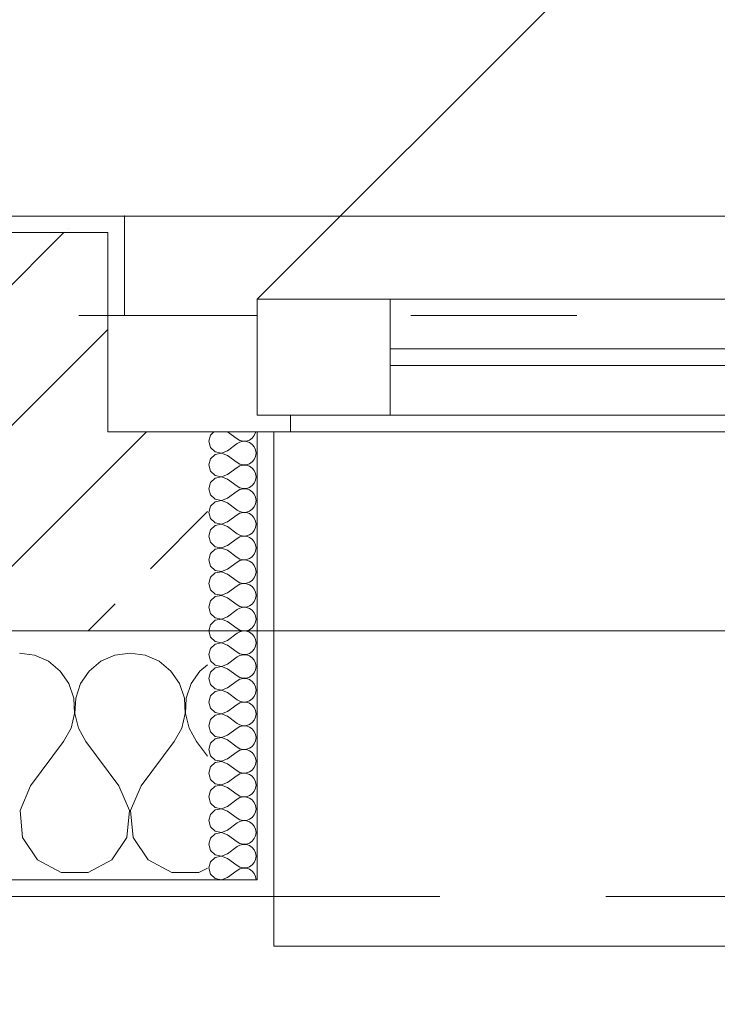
# Model space of a CAD drawing. Header units: metres. Extents: x -3.6 to 90.7, y -11.1 to 18.
# Tile 7 of 256: x 1.067 to 1.487, y -0.22 to 0.373. Entities that reach past the tile are written whole.
import ezdxf

# ---------------------------------------------------------------- set-up
doc = ezdxf.new("R2010")
doc.units = ezdxf.units.M
doc.header["$MEASUREMENT"] = 0
doc.linetypes.add('Strichlinie eng', pattern=[0.115, 0.075, -0.04])
doc.linetypes.add('Untersicht', pattern=[0.1, 0.075, -0.025])
for name, color, linetype in [('152 - Bemaßung_ Beschriftung.Ausbau', 7, 'Continuous'), ('603 - Struktur.Bodenplatte_ Decke Roh', 7, 'Continuous'), ('604 - Struktur.Wand Aussen', 7, 'Continuous'), ('650 - Abdeckung.Fußboden Aufbau', 7, 'Continuous'), ('Neubau_653 - Abdeckung.TB Verkofferung', 7, 'Continuous')]:
    doc.layers.add(name, color=color, linetype=linetype)
doc.styles.add('ERSTELLTER_STIL_2', font='txt')
doc.dimstyles.new('ERSTELLTER_STIL__1', dxfattribs={"dimtxt": 0.1, "dimasz": 0.0532, "dimexe": 0.18, "dimexo": 0.0625, "dimgap": 0, "dimtad": 1, "dimzin": 0, "dimdsep": 46, "dimtxsty": 'ERSTELLTER_STIL_2', "dimblk": 'ARROWHEAD_2', "dimblk1": 'ARROWHEAD_2', "dimblk2": 'ARROWHEAD_2', "dimcen": 0.09, "dimse1": 1, "dimse2": 1, "dimclrd": 7, "dimclre": 7, "dimclrt": 7, "dimazin": 0, "dimtfac": 1, "dimtdec": 4, "dimtmove": 0, "dimatfit": 3, "dimfxl": 1, "dimtolj": 1, "dimtzin": 0, "dimarcsym": 0})
doc.dimstyles.new('ERSTELLTER_STIL__2', dxfattribs={"dimtxt": 0.1, "dimasz": 0.0532, "dimexe": 0.18, "dimexo": 0.0625, "dimgap": 0, "dimtad": 1, "dimzin": 0, "dimdsep": 46, "dimtxsty": 'ERSTELLTER_STIL_2', "dimblk": 'ARROWHEAD_2', "dimblk1": 'ARROWHEAD_2', "dimblk2": 'ARROWHEAD_2', "dimcen": 0.09, "dimse1": 1, "dimse2": 1, "dimclrd": 7, "dimclre": 7, "dimclrt": 7, "dimazin": 0, "dimtfac": 1, "dimtdec": 4, "dimtmove": 2, "dimatfit": 3, "dimfxl": 1, "dimtolj": 1, "dimtzin": 0, "dimarcsym": 0})
doc.dimstyles.new('ERSTELLTER_STIL__3', dxfattribs={"dimtxt": 0.1, "dimasz": 0.0532, "dimexe": 0.18, "dimexo": 0.0625, "dimgap": 0, "dimtad": 1, "dimtih": 1, "dimtoh": 1, "dimzin": 0, "dimdsep": 46, "dimtxsty": 'ERSTELLTER_STIL_2', "dimblk": 'ARROWHEAD_2', "dimblk1": 'ARROWHEAD_2', "dimblk2": 'ARROWHEAD_2', "dimcen": 0.09, "dimse1": 1, "dimse2": 1, "dimclrd": 7, "dimclre": 7, "dimclrt": 7, "dimazin": 0, "dimtfac": 1, "dimtdec": 4, "dimtmove": 0, "dimatfit": 3, "dimfxl": 1, "dimtolj": 1, "dimtzin": 0, "dimarcsym": 0})
pattern_1 = [(0, (0, 0), (0, 0.0866025), [0, -0.05]), (0, (0.025, 0.0433), (0, 0.0866025), [0, -0.05])]
pattern_2 = [(45, (0, 0), (-0.01767767, 0.01767767), [0, -0.025])]

# ---------------------------------------------------------------- blocks, each defined once
blk = doc.blocks.new('*X72')
at = {"layer": '604 - Struktur.Wand Aussen', "color": 7, "linetype": 'Continuous', "lineweight": 5}
for p, q in [((1.07578, -0.0096), (1.06667, -0.00833)), ((1.08419, -0.01331), (1.07578, -0.0096)), ((1.12422, -0.0096), (1.11581, -0.01331)), ((1.13333, -0.00833), (1.12422, -0.0096)), ((1.14244, -0.0096), (1.13333, -0.00833)), ((1.15086, -0.01331), (1.14244, -0.0096)), ((1.09127, -0.01918), (1.08419, -0.01331)), ((1.11581, -0.01331), (1.10873, -0.01918)), ((1.15794, -0.01918), (1.15086, -0.01331)), ((1.18, -0.01536), (1.17539, -0.01918)), ((1.09648, -0.02676), (1.09127, -0.01918)), ((1.10873, -0.01918), (1.10352, -0.02676)), ((1.16315, -0.02676), (1.15794, -0.01918)), ((1.17539, -0.01918), (1.17019, -0.02676)), ((1.09942, -0.03547), (1.09648, -0.02676)), ((1.10352, -0.02676), (1.10058, -0.03547)), ((1.16609, -0.03547), (1.16315, -0.02676)), ((1.17019, -0.02676), (1.16725, -0.03547)), ((1.09987, -0.04466), (1.09942, -0.03547)), ((1.10058, -0.03547), (1.10013, -0.04466)), ((1.16653, -0.04466), (1.16609, -0.03547)), ((1.16725, -0.03547), (1.1668, -0.04466)), ((1.09778, -0.05362), (1.09987, -0.04466)), ((1.10013, -0.04466), (1.10222, -0.05362)), ((1.16445, -0.05362), (1.16653, -0.04466)), ((1.1668, -0.04466), (1.16888, -0.05362)), ((1.09333, -0.06167), (1.09778, -0.05362)), ((1.10222, -0.05362), (1.10667, -0.06167)), ((1.16, -0.06167), (1.16445, -0.05362)), ((1.16888, -0.05362), (1.17333, -0.06167)), ((1.07333, -0.08833), (1.09333, -0.06167)), ((1.12667, -0.08833), (1.10667, -0.06167)), ((1.14, -0.08833), (1.16, -0.06167)), ((1.18, -0.07056), (1.17333, -0.06167)), ((1.07333, -0.08833), (1.06705, -0.1033)), ((1.13295, -0.1033), (1.12667, -0.08833)), ((1.14, -0.08833), (1.13371, -0.1033)), ((1.06705, -0.1033), (1.06858, -0.11947)), ((1.13142, -0.11947), (1.13295, -0.1033)), ((1.13371, -0.1033), (1.13525, -0.11947)), ((1.06858, -0.11947), (1.07757, -0.13299)), ((1.12243, -0.13299), (1.13142, -0.11947)), ((1.13525, -0.11947), (1.14424, -0.13299)), ((1.07757, -0.13299), (1.09188, -0.14066)), ((1.10812, -0.14066), (1.12243, -0.13299)), ((1.14424, -0.13299), (1.15855, -0.14066)), ((1.09188, -0.14066), (1.10812, -0.14066)), ((1.15855, -0.14066), (1.17479, -0.14066)), ((1.17479, -0.14066), (1.18, -0.13787))]:
    blk.add_line(p, q, dxfattribs=at)
blk = doc.blocks.new('*X113')
at = {"layer": '604 - Struktur.Wand Aussen', "color": 7, "linetype": 'Continuous', "lineweight": 5}
for p, q in [((1.18392, 0.125), (1.18178, 0.12304)), ((1.19214, 0.125), (1.19786, 0.12071)), ((1.20901, 0.12448), (1.20909, 0.125)), ((1.18178, 0.12304), (1.18071, 0.11929)), ((1.18071, 0.11929), (1.18178, 0.11553)), ((1.19786, 0.12071), (1.19958, 0.11976)), ((1.19958, 0.11881), (1.19786, 0.11786)), ((1.19958, 0.11976), (1.2015, 0.11931)), ((1.2015, 0.11926), (1.19958, 0.11881)), ((1.2015, 0.11931), (1.20347, 0.11941)), ((1.20347, 0.11916), (1.2015, 0.11926)), ((1.20347, 0.11941), (1.20534, 0.12004)), ((1.20534, 0.11853), (1.20347, 0.11916)), ((1.20534, 0.12004), (1.20696, 0.12116)), ((1.20696, 0.12116), (1.20822, 0.12267)), ((1.20822, 0.12267), (1.20901, 0.12448)), ((1.18178, 0.11553), (1.18466, 0.1129)), ((1.18466, 0.1129), (1.1885, 0.11217)), ((1.1885, 0.11217), (1.19214, 0.11357)), ((1.19214, 0.11357), (1.19786, 0.11786)), ((1.20696, 0.11742), (1.20534, 0.11853)), ((1.20822, 0.1159), (1.20696, 0.11742)), ((1.20901, 0.11409), (1.20822, 0.1159)), ((1.20929, 0.11214), (1.20901, 0.11409)), ((1.18178, 0.10876), (1.18071, 0.105)), ((1.18466, 0.11139), (1.18178, 0.10876)), ((1.1885, 0.11211), (1.18466, 0.11139)), ((1.19214, 0.11071), (1.1885, 0.11211)), ((1.19214, 0.11071), (1.19786, 0.10643)), ((1.20534, 0.10575), (1.20696, 0.10687)), ((1.20696, 0.10687), (1.20822, 0.10839)), ((1.20822, 0.10839), (1.20901, 0.11019)), ((1.20901, 0.11019), (1.20929, 0.11214)), ((1.18071, 0.105), (1.18178, 0.10124)), ((1.18178, 0.10124), (1.18466, 0.09861)), ((1.19214, 0.09929), (1.19786, 0.10357)), ((1.19786, 0.10643), (1.19958, 0.10547)), ((1.19958, 0.10453), (1.19786, 0.10357)), ((1.19958, 0.10547), (1.2015, 0.10503)), ((1.2015, 0.10497), (1.19958, 0.10453)), ((1.2015, 0.10503), (1.20347, 0.10512)), ((1.20347, 0.10488), (1.2015, 0.10497)), ((1.20347, 0.10512), (1.20534, 0.10575)), ((1.20534, 0.10425), (1.20347, 0.10488)), ((1.20696, 0.10313), (1.20534, 0.10425)), ((1.20822, 0.10161), (1.20696, 0.10313)), ((1.20901, 0.09981), (1.20822, 0.10161)), ((1.18466, 0.0971), (1.18178, 0.09447)), ((1.18466, 0.09861), (1.1885, 0.09789)), ((1.1885, 0.09783), (1.18466, 0.0971)), ((1.1885, 0.09789), (1.19214, 0.09929)), ((1.19214, 0.09643), (1.1885, 0.09783)), ((1.19214, 0.09643), (1.19786, 0.09214)), ((1.20822, 0.0941), (1.20901, 0.09591)), ((1.20929, 0.09786), (1.20901, 0.09981)), ((1.20901, 0.09591), (1.20929, 0.09786)), ((1.18178, 0.09447), (1.18071, 0.09071)), ((1.18071, 0.09071), (1.18178, 0.08696)), ((1.19214, 0.085), (1.19786, 0.08929)), ((1.19786, 0.09214), (1.19958, 0.09119)), ((1.19958, 0.09024), (1.19786, 0.08929)), ((1.19958, 0.09119), (1.2015, 0.09074)), ((1.2015, 0.09069), (1.19958, 0.09024)), ((1.2015, 0.09074), (1.20347, 0.09084)), ((1.20347, 0.09059), (1.2015, 0.09069)), ((1.20347, 0.09084), (1.20534, 0.09147)), ((1.20534, 0.08996), (1.20347, 0.09059)), ((1.20534, 0.09147), (1.20696, 0.09258)), ((1.20696, 0.08884), (1.20534, 0.08996)), ((1.20696, 0.09258), (1.20822, 0.0941)), ((1.18178, 0.08696), (1.18466, 0.08433)), ((1.18466, 0.08433), (1.1885, 0.0836)), ((1.1885, 0.08354), (1.18466, 0.08282)), ((1.1885, 0.0836), (1.19214, 0.085)), ((1.19214, 0.08214), (1.1885, 0.08354)), ((1.20822, 0.08733), (1.20696, 0.08884)), ((1.20901, 0.08552), (1.20822, 0.08733)), ((1.20929, 0.08357), (1.20901, 0.08552)), ((1.20901, 0.08162), (1.20929, 0.08357)), ((1.18178, 0.08018), (1.18071, 0.07643)), ((1.18466, 0.08282), (1.18178, 0.08018)), ((1.19214, 0.08214), (1.19786, 0.07786)), ((1.19786, 0.07786), (1.19958, 0.0769)), ((1.20347, 0.07655), (1.20534, 0.07718)), ((1.20534, 0.07718), (1.20696, 0.0783)), ((1.20696, 0.0783), (1.20822, 0.07982)), ((1.20822, 0.07982), (1.20901, 0.08162)), ((1.18071, 0.07643), (1.18178, 0.07267)), ((1.18178, 0.07267), (1.18466, 0.07004)), ((1.19214, 0.07071), (1.19786, 0.075)), ((1.19958, 0.07595), (1.19786, 0.075)), ((1.19958, 0.0769), (1.2015, 0.07646)), ((1.2015, 0.0764), (1.19958, 0.07595)), ((1.2015, 0.07646), (1.20347, 0.07655)), ((1.20347, 0.0763), (1.2015, 0.0764)), ((1.20534, 0.07567), (1.20347, 0.0763)), ((1.20696, 0.07456), (1.20534, 0.07567)), ((1.20822, 0.07304), (1.20696, 0.07456)), ((1.20901, 0.07124), (1.20822, 0.07304)), ((1.20929, 0.06929), (1.20901, 0.07124)), ((1.18178, 0.0659), (1.18071, 0.06214)), ((1.18466, 0.06853), (1.18178, 0.0659)), ((1.18466, 0.07004), (1.1885, 0.06931)), ((1.1885, 0.06926), (1.18466, 0.06853)), ((1.1885, 0.06931), (1.19214, 0.07071)), ((1.19214, 0.06786), (1.1885, 0.06926)), ((1.19214, 0.06786), (1.19786, 0.06357)), ((1.20696, 0.06401), (1.20822, 0.06553)), ((1.20822, 0.06553), (1.20901, 0.06733)), ((1.20901, 0.06733), (1.20929, 0.06929)), ((1.18071, 0.06214), (1.18178, 0.05839)), ((1.19214, 0.05643), (1.19786, 0.06071)), ((1.19786, 0.06357), (1.19958, 0.06262)), ((1.19958, 0.06167), (1.19786, 0.06071)), ((1.19958, 0.06262), (1.2015, 0.06217)), ((1.2015, 0.06211), (1.19958, 0.06167)), ((1.2015, 0.06217), (1.20347, 0.06227)), ((1.20347, 0.06202), (1.2015, 0.06211)), ((1.20347, 0.06227), (1.20534, 0.0629)), ((1.20534, 0.06139), (1.20347, 0.06202)), ((1.20534, 0.0629), (1.20696, 0.06401)), ((1.20696, 0.06027), (1.20534, 0.06139)), ((1.20822, 0.05876), (1.20696, 0.06027)), ((1.18178, 0.05839), (1.18466, 0.05575)), ((1.18466, 0.05425), (1.18178, 0.05161)), ((1.18466, 0.05575), (1.1885, 0.05503)), ((1.1885, 0.05497), (1.18466, 0.05425)), ((1.1885, 0.05503), (1.19214, 0.05643)), ((1.19214, 0.05357), (1.1885, 0.05497)), ((1.19214, 0.05357), (1.19786, 0.04929)), ((1.20901, 0.05695), (1.20822, 0.05876)), ((1.20929, 0.055), (1.20901, 0.05695)), ((1.20901, 0.05305), (1.20929, 0.055)), ((1.18178, 0.05161), (1.18071, 0.04786)), ((1.18071, 0.04786), (1.18178, 0.0441)), ((1.19786, 0.04929), (1.19958, 0.04833)), ((1.19958, 0.04833), (1.2015, 0.04789)), ((1.2015, 0.04783), (1.19958, 0.04738)), ((1.2015, 0.04789), (1.20347, 0.04798)), ((1.20347, 0.04773), (1.2015, 0.04783)), ((1.20347, 0.04798), (1.20534, 0.04861)), ((1.20534, 0.0471), (1.20347, 0.04773)), ((1.20534, 0.04861), (1.20696, 0.04973)), ((1.20696, 0.04973), (1.20822, 0.05124)), ((1.20822, 0.05124), (1.20901, 0.05305)), ((1.18178, 0.0441), (1.18466, 0.04147)), ((1.1885, 0.04074), (1.19214, 0.04214)), ((1.19214, 0.04214), (1.19786, 0.04643)), ((1.19958, 0.04738), (1.19786, 0.04643)), ((1.20696, 0.04599), (1.20534, 0.0471)), ((1.20822, 0.04447), (1.20696, 0.04599)), ((1.20901, 0.04267), (1.20822, 0.04447)), ((1.20929, 0.04071), (1.20901, 0.04267)), ((1.18178, 0.03733), (1.18071, 0.03357)), ((1.18466, 0.03996), (1.18178, 0.03733)), ((1.18466, 0.04147), (1.1885, 0.04074)), ((1.1885, 0.04069), (1.18466, 0.03996)), ((1.19214, 0.03929), (1.1885, 0.04069)), ((1.19214, 0.03929), (1.19786, 0.035)), ((1.20696, 0.03544), (1.20822, 0.03696)), ((1.20822, 0.03696), (1.20901, 0.03876)), ((1.20901, 0.03876), (1.20929, 0.04071)), ((1.18071, 0.03357), (1.18178, 0.02982)), ((1.18178, 0.02982), (1.18466, 0.02718)), ((1.19214, 0.02786), (1.19786, 0.03214)), ((1.19786, 0.035), (1.19958, 0.03405)), ((1.19958, 0.0331), (1.19786, 0.03214)), ((1.19958, 0.03405), (1.2015, 0.0336)), ((1.2015, 0.03354), (1.19958, 0.0331)), ((1.2015, 0.0336), (1.20347, 0.0337)), ((1.20347, 0.03345), (1.2015, 0.03354)), ((1.20347, 0.0337), (1.20534, 0.03433)), ((1.20534, 0.03282), (1.20347, 0.03345)), ((1.20534, 0.03433), (1.20696, 0.03544)), ((1.20696, 0.0317), (1.20534, 0.03282)), ((1.20822, 0.03018), (1.20696, 0.0317)), ((1.20901, 0.02838), (1.20822, 0.03018)), ((1.18466, 0.02567), (1.18178, 0.02304)), ((1.18466, 0.02718), (1.1885, 0.02646)), ((1.1885, 0.0264), (1.18466, 0.02567)), ((1.1885, 0.02646), (1.19214, 0.02786)), ((1.19214, 0.025), (1.1885, 0.0264)), ((1.19214, 0.025), (1.19786, 0.02071)), ((1.20822, 0.02267), (1.20901, 0.02448)), ((1.20929, 0.02643), (1.20901, 0.02838)), ((1.20901, 0.02448), (1.20929, 0.02643)), ((1.18178, 0.02304), (1.18071, 0.01929)), ((1.18071, 0.01929), (1.18178, 0.01553)), ((1.19214, 0.01357), (1.19786, 0.01786)), ((1.19786, 0.02071), (1.19958, 0.01976)), ((1.19958, 0.01881), (1.19786, 0.01786)), ((1.19958, 0.01976), (1.2015, 0.01931)), ((1.2015, 0.01926), (1.19958, 0.01881)), ((1.2015, 0.01931), (1.20347, 0.01941)), ((1.20347, 0.01916), (1.2015, 0.01926)), ((1.20347, 0.01941), (1.20534, 0.02004)), ((1.20534, 0.01853), (1.20347, 0.01916)), ((1.20534, 0.02004), (1.20696, 0.02116)), ((1.20696, 0.01742), (1.20534, 0.01853)), ((1.20696, 0.02116), (1.20822, 0.02267)), ((1.18178, 0.01553), (1.18466, 0.0129)), ((1.18466, 0.0129), (1.1885, 0.01217)), ((1.1885, 0.01211), (1.18466, 0.01139)), ((1.1885, 0.01217), (1.19214, 0.01357)), ((1.19214, 0.01071), (1.1885, 0.01211)), ((1.20822, 0.0159), (1.20696, 0.01742)), ((1.20901, 0.01409), (1.20822, 0.0159)), ((1.20929, 0.01214), (1.20901, 0.01409)), ((1.20901, 0.01019), (1.20929, 0.01214)), ((1.18178, 0.00876), (1.18071, 0.005)), ((1.18466, 0.01139), (1.18178, 0.00876)), ((1.19214, 0.01071), (1.19786, 0.00643)), ((1.19786, 0.00643), (1.19958, 0.00547)), ((1.20534, 0.00575), (1.20696, 0.00687)), ((1.20696, 0.00687), (1.20822, 0.00839)), ((1.20822, 0.00839), (1.20901, 0.01019)), ((1.18071, 0.005), (1.18178, 0.00124)), ((1.18178, 0.00124), (1.18466, -0.00139)), ((1.19214, -0.00071), (1.19786, 0.00357)), ((1.19958, 0.00453), (1.19786, 0.00357)), ((1.19958, 0.00547), (1.2015, 0.00503)), ((1.2015, 0.00497), (1.19958, 0.00453)), ((1.2015, 0.00503), (1.20347, 0.00512)), ((1.20347, 0.00488), (1.2015, 0.00497)), ((1.20347, 0.00512), (1.20534, 0.00575)), ((1.20534, 0.00425), (1.20347, 0.00488)), ((1.20696, 0.00313), (1.20534, 0.00425)), ((1.20822, 0.00161), (1.20696, 0.00313)), ((1.20901, -0.00019), (1.20822, 0.00161)), ((1.18178, -0.00553), (1.18071, -0.00929)), ((1.18466, -0.0029), (1.18178, -0.00553)), ((1.18466, -0.00139), (1.1885, -0.00211)), ((1.1885, -0.00217), (1.18466, -0.0029)), ((1.1885, -0.00211), (1.19214, -0.00071)), ((1.19214, -0.00357), (1.1885, -0.00217)), ((1.19214, -0.00357), (1.19786, -0.00786)), ((1.20696, -0.00742), (1.20822, -0.0059)), ((1.20822, -0.0059), (1.20901, -0.00409)), ((1.20929, -0.00214), (1.20901, -0.00019)), ((1.20901, -0.00409), (1.20929, -0.00214)), ((1.18071, -0.00929), (1.18178, -0.01304)), ((1.19214, -0.015), (1.19786, -0.01071)), ((1.19786, -0.00786), (1.19958, -0.00881)), ((1.19958, -0.00976), (1.19786, -0.01071)), ((1.19958, -0.00881), (1.2015, -0.00926)), ((1.2015, -0.00931), (1.19958, -0.00976)), ((1.2015, -0.00926), (1.20347, -0.00916)), ((1.20347, -0.00941), (1.2015, -0.00931)), ((1.20347, -0.00916), (1.20534, -0.00853)), ((1.20534, -0.01004), (1.20347, -0.00941)), ((1.20534, -0.00853), (1.20696, -0.00742)), ((1.20696, -0.01116), (1.20534, -0.01004)), ((1.20822, -0.01267), (1.20696, -0.01116)), ((1.18178, -0.01304), (1.18466, -0.01567)), ((1.18466, -0.01718), (1.18178, -0.01982)), ((1.18466, -0.01567), (1.1885, -0.0164)), ((1.1885, -0.01646), (1.18466, -0.01718)), ((1.1885, -0.0164), (1.19214, -0.015)), ((1.19214, -0.01786), (1.1885, -0.01646)), ((1.20901, -0.01448), (1.20822, -0.01267)), ((1.20929, -0.01643), (1.20901, -0.01448)), ((1.20901, -0.01838), (1.20929, -0.01643)), ((1.18178, -0.01982), (1.18071, -0.02357)), ((1.18071, -0.02357), (1.18178, -0.02733)), ((1.19214, -0.01786), (1.19786, -0.02214)), ((1.19786, -0.02214), (1.19958, -0.0231)), ((1.19958, -0.0231), (1.2015, -0.02354)), ((1.2015, -0.0236), (1.19958, -0.02405)), ((1.2015, -0.02354), (1.20347, -0.02345)), ((1.20347, -0.0237), (1.2015, -0.0236)), ((1.20347, -0.02345), (1.20534, -0.02282)), ((1.20534, -0.02433), (1.20347, -0.0237)), ((1.20534, -0.02282), (1.20696, -0.0217)), ((1.20696, -0.0217), (1.20822, -0.02018)), ((1.20822, -0.02018), (1.20901, -0.01838)), ((1.18178, -0.02733), (1.18466, -0.02996)), ((1.1885, -0.03069), (1.19214, -0.02929)), ((1.19214, -0.02929), (1.19786, -0.025)), ((1.19958, -0.02405), (1.19786, -0.025)), ((1.20696, -0.02544), (1.20534, -0.02433)), ((1.20822, -0.02696), (1.20696, -0.02544)), ((1.20901, -0.02876), (1.20822, -0.02696)), ((1.20929, -0.03071), (1.20901, -0.02876)), ((1.18178, -0.0341), (1.18071, -0.03786)), ((1.18466, -0.03147), (1.18178, -0.0341)), ((1.18466, -0.02996), (1.1885, -0.03069)), ((1.1885, -0.03074), (1.18466, -0.03147)), ((1.19214, -0.03214), (1.1885, -0.03074)), ((1.19214, -0.03214), (1.19786, -0.03643)), ((1.20696, -0.03599), (1.20822, -0.03447)), ((1.20822, -0.03447), (1.20901, -0.03267)), ((1.20901, -0.03267), (1.20929, -0.03071)), ((1.18071, -0.03786), (1.18178, -0.04161)), ((1.19214, -0.04357), (1.19786, -0.03929)), ((1.19786, -0.03643), (1.19958, -0.03738)), ((1.19958, -0.03833), (1.19786, -0.03929)), ((1.19958, -0.03738), (1.2015, -0.03783)), ((1.2015, -0.03789), (1.19958, -0.03833)), ((1.2015, -0.03783), (1.20347, -0.03773)), ((1.20347, -0.03798), (1.2015, -0.03789)), ((1.20347, -0.03773), (1.20534, -0.0371)), ((1.20534, -0.03861), (1.20347, -0.03798)), ((1.20534, -0.0371), (1.20696, -0.03599)), ((1.20696, -0.03973), (1.20534, -0.03861)), ((1.20822, -0.04124), (1.20696, -0.03973)), ((1.20901, -0.04305), (1.20822, -0.04124)), ((1.18178, -0.04161), (1.18466, -0.04425)), ((1.18466, -0.04575), (1.18178, -0.04839)), ((1.18466, -0.04425), (1.1885, -0.04497)), ((1.1885, -0.04503), (1.18466, -0.04575)), ((1.1885, -0.04497), (1.19214, -0.04357)), ((1.19214, -0.04643), (1.1885, -0.04503)), ((1.19214, -0.04643), (1.19786, -0.05071)), ((1.20822, -0.04876), (1.20901, -0.04695)), ((1.20929, -0.045), (1.20901, -0.04305)), ((1.20901, -0.04695), (1.20929, -0.045)), ((1.18178, -0.04839), (1.18071, -0.05214)), ((1.18071, -0.05214), (1.18178, -0.0559)), ((1.19786, -0.05071), (1.19958, -0.05167)), ((1.19958, -0.05262), (1.19786, -0.05357)), ((1.19958, -0.05167), (1.2015, -0.05211)), ((1.2015, -0.05217), (1.19958, -0.05262)), ((1.2015, -0.05211), (1.20347, -0.05202)), ((1.20347, -0.05227), (1.2015, -0.05217)), ((1.20347, -0.05202), (1.20534, -0.05139)), ((1.20534, -0.0529), (1.20347, -0.05227)), ((1.20534, -0.05139), (1.20696, -0.05027)), ((1.20696, -0.05401), (1.20534, -0.0529)), ((1.20696, -0.05027), (1.20822, -0.04876)), ((1.18178, -0.0559), (1.18466, -0.05853)), ((1.18466, -0.05853), (1.1885, -0.05926)), ((1.1885, -0.05931), (1.18466, -0.06004)), ((1.1885, -0.05926), (1.19214, -0.05786)), ((1.19214, -0.06071), (1.1885, -0.05931)), ((1.19214, -0.05786), (1.19786, -0.05357)), ((1.20822, -0.05553), (1.20696, -0.05401)), ((1.20901, -0.05733), (1.20822, -0.05553)), ((1.20929, -0.05929), (1.20901, -0.05733)), ((1.20901, -0.06124), (1.20929, -0.05929)), ((1.18178, -0.06267), (1.18071, -0.06643)), ((1.18466, -0.06004), (1.18178, -0.06267)), ((1.19214, -0.06071), (1.19786, -0.065)), ((1.19786, -0.065), (1.19958, -0.06595)), ((1.20534, -0.06567), (1.20696, -0.06456)), ((1.20696, -0.06456), (1.20822, -0.06304)), ((1.20822, -0.06304), (1.20901, -0.06124)), ((1.18071, -0.06643), (1.18178, -0.07018)), ((1.18178, -0.07018), (1.18466, -0.07282)), ((1.19214, -0.07214), (1.19786, -0.06786)), ((1.19958, -0.0669), (1.19786, -0.06786)), ((1.19958, -0.06595), (1.2015, -0.0664)), ((1.2015, -0.06646), (1.19958, -0.0669)), ((1.2015, -0.0664), (1.20347, -0.0663)), ((1.20347, -0.06655), (1.2015, -0.06646)), ((1.20347, -0.0663), (1.20534, -0.06567)), ((1.20534, -0.06718), (1.20347, -0.06655)), ((1.20696, -0.0683), (1.20534, -0.06718)), ((1.20822, -0.06982), (1.20696, -0.0683)), ((1.20901, -0.07162), (1.20822, -0.06982)), ((1.18178, -0.07696), (1.18071, -0.08071)), ((1.18466, -0.07433), (1.18178, -0.07696)), ((1.18466, -0.07282), (1.1885, -0.07354)), ((1.1885, -0.0736), (1.18466, -0.07433)), ((1.1885, -0.07354), (1.19214, -0.07214)), ((1.19214, -0.075), (1.1885, -0.0736)), ((1.19214, -0.075), (1.19786, -0.07929)), ((1.20822, -0.07733), (1.20901, -0.07552)), ((1.20929, -0.07357), (1.20901, -0.07162)), ((1.20901, -0.07552), (1.20929, -0.07357)), ((1.18071, -0.08071), (1.18178, -0.08447)), ((1.19214, -0.08643), (1.19786, -0.08214)), ((1.19786, -0.07929), (1.19958, -0.08024)), ((1.19958, -0.08119), (1.19786, -0.08214)), ((1.19958, -0.08024), (1.2015, -0.08069)), ((1.2015, -0.08074), (1.19958, -0.08119)), ((1.2015, -0.08069), (1.20347, -0.08059)), ((1.20347, -0.08084), (1.2015, -0.08074)), ((1.20347, -0.08059), (1.20534, -0.07996)), ((1.20534, -0.08147), (1.20347, -0.08084)), ((1.20534, -0.07996), (1.20696, -0.07884)), ((1.20696, -0.08258), (1.20534, -0.08147)), ((1.20696, -0.07884), (1.20822, -0.07733)), ((1.20822, -0.0841), (1.20696, -0.08258)), ((1.18178, -0.08447), (1.18466, -0.0871)), ((1.18466, -0.08861), (1.18178, -0.09124)), ((1.18466, -0.0871), (1.1885, -0.08783)), ((1.1885, -0.08789), (1.18466, -0.08861)), ((1.1885, -0.08783), (1.19214, -0.08643)), ((1.19214, -0.08929), (1.1885, -0.08789)), ((1.20901, -0.08591), (1.20822, -0.0841)), ((1.20929, -0.08786), (1.20901, -0.08591)), ((1.20901, -0.08981), (1.20929, -0.08786)), ((1.18178, -0.09124), (1.18071, -0.095)), ((1.19214, -0.08929), (1.19786, -0.09357)), ((1.19786, -0.09357), (1.19958, -0.09453)), ((1.19958, -0.09453), (1.2015, -0.09497)), ((1.2015, -0.09497), (1.20347, -0.09488)), ((1.20347, -0.09488), (1.20534, -0.09425)), ((1.20534, -0.09425), (1.20696, -0.09313)), ((1.20696, -0.09313), (1.20822, -0.09161)), ((1.20822, -0.09161), (1.20901, -0.08981)), ((1.18071, -0.095), (1.18178, -0.09876)), ((1.18178, -0.09876), (1.18466, -0.10139)), ((1.1885, -0.10211), (1.19214, -0.10071)), ((1.19214, -0.10071), (1.19786, -0.09643)), ((1.19958, -0.09547), (1.19786, -0.09643)), ((1.2015, -0.09503), (1.19958, -0.09547)), ((1.20347, -0.09512), (1.2015, -0.09503)), ((1.20534, -0.09575), (1.20347, -0.09512)), ((1.20696, -0.09687), (1.20534, -0.09575)), ((1.20822, -0.09839), (1.20696, -0.09687)), ((1.20901, -0.10019), (1.20822, -0.09839)), ((1.20929, -0.10214), (1.20901, -0.10019)), ((1.18178, -0.10553), (1.18071, -0.10929)), ((1.18466, -0.1029), (1.18178, -0.10553)), ((1.18466, -0.10139), (1.1885, -0.10211)), ((1.1885, -0.10217), (1.18466, -0.1029)), ((1.19214, -0.10357), (1.1885, -0.10217)), ((1.19214, -0.10357), (1.19786, -0.10786)), ((1.20696, -0.10742), (1.20822, -0.1059)), ((1.20822, -0.1059), (1.20901, -0.10409)), ((1.20901, -0.10409), (1.20929, -0.10214)), ((1.18071, -0.10929), (1.18178, -0.11304)), ((1.19214, -0.115), (1.19786, -0.11071)), ((1.19786, -0.10786), (1.19958, -0.10881)), ((1.19958, -0.10976), (1.19786, -0.11071)), ((1.19958, -0.10881), (1.2015, -0.10926)), ((1.2015, -0.10931), (1.19958, -0.10976)), ((1.2015, -0.10926), (1.20347, -0.10916)), ((1.20347, -0.10941), (1.2015, -0.10931)), ((1.20347, -0.10916), (1.20534, -0.10853)), ((1.20534, -0.11004), (1.20347, -0.10941)), ((1.20534, -0.10853), (1.20696, -0.10742)), ((1.20696, -0.11116), (1.20534, -0.11004)), ((1.20822, -0.11267), (1.20696, -0.11116)), ((1.20901, -0.11448), (1.20822, -0.11267)), ((1.18178, -0.11304), (1.18466, -0.11567)), ((1.18466, -0.11718), (1.18178, -0.11982)), ((1.18466, -0.11567), (1.1885, -0.1164)), ((1.1885, -0.11646), (1.18466, -0.11718)), ((1.1885, -0.1164), (1.19214, -0.115)), ((1.19214, -0.11786), (1.1885, -0.11646)), ((1.19214, -0.11786), (1.19786, -0.12214)), ((1.20822, -0.12018), (1.20901, -0.11838)), ((1.20929, -0.11643), (1.20901, -0.11448)), ((1.20901, -0.11838), (1.20929, -0.11643)), ((1.18178, -0.11982), (1.18071, -0.12357)), ((1.18071, -0.12357), (1.18178, -0.12733)), ((1.19786, -0.12214), (1.19958, -0.1231)), ((1.19958, -0.12405), (1.19786, -0.125)), ((1.19958, -0.1231), (1.2015, -0.12354)), ((1.2015, -0.1236), (1.19958, -0.12405)), ((1.2015, -0.12354), (1.20347, -0.12345)), ((1.20347, -0.1237), (1.2015, -0.1236)), ((1.20347, -0.12345), (1.20534, -0.12282)), ((1.20534, -0.12433), (1.20347, -0.1237)), ((1.20534, -0.12282), (1.20696, -0.1217)), ((1.20696, -0.12544), (1.20534, -0.12433)), ((1.20696, -0.1217), (1.20822, -0.12018)), ((1.18178, -0.12733), (1.18466, -0.12996)), ((1.18466, -0.12996), (1.1885, -0.13069)), ((1.1885, -0.13069), (1.19214, -0.12929)), ((1.19214, -0.12929), (1.19786, -0.125)), ((1.20822, -0.12696), (1.20696, -0.12544)), ((1.20901, -0.12876), (1.20822, -0.12696)), ((1.20929, -0.13071), (1.20901, -0.12876)), ((1.18178, -0.1341), (1.18071, -0.13786)), ((1.18466, -0.13147), (1.18178, -0.1341)), ((1.1885, -0.13074), (1.18466, -0.13147)), ((1.19214, -0.13214), (1.1885, -0.13074)), ((1.19214, -0.13214), (1.19786, -0.13643)), ((1.19786, -0.13643), (1.19958, -0.13738)), ((1.20534, -0.1371), (1.20696, -0.13599)), ((1.20696, -0.13599), (1.20822, -0.13447)), ((1.20822, -0.13447), (1.20901, -0.13267)), ((1.20901, -0.13267), (1.20929, -0.13071)), ((1.18071, -0.13786), (1.18178, -0.14161)), ((1.18178, -0.14161), (1.18466, -0.14425)), ((1.19214, -0.14357), (1.19786, -0.13929)), ((1.19958, -0.13833), (1.19786, -0.13929)), ((1.19958, -0.13738), (1.2015, -0.13783)), ((1.2015, -0.13789), (1.19958, -0.13833)), ((1.2015, -0.13783), (1.20347, -0.13773)), ((1.20347, -0.13798), (1.2015, -0.13789)), ((1.20347, -0.13773), (1.20534, -0.1371)), ((1.20534, -0.13861), (1.20347, -0.13798)), ((1.20696, -0.13973), (1.20534, -0.13861)), ((1.20822, -0.14124), (1.20696, -0.13973)), ((1.20901, -0.14305), (1.20822, -0.14124)), ((1.18466, -0.14425), (1.1885, -0.14497)), ((1.1885, -0.14497), (1.19214, -0.14357)), ((1.20929, -0.145), (1.20901, -0.14305))]:
    blk.add_line(p, q, dxfattribs=at)
blk = doc.blocks.new('*D352')
at = {"layer": '152 - Bemaßung_ Beschriftung.Ausbau', "color": 7, "linetype": 'Continuous', "lineweight": 5}
for p, q in [((-1.71, 0.02521), (-1.64, -0.01521)), ((-1.675, -0.145), (-1.675, 0.005)), ((-1.71, -0.12479), (-1.64, -0.16521)), ((-1.6225, -0.145), (-1.7275, -0.145)), ((-1.675, -0.17923), (-1.675, -0.145))]:
    blk.add_line(p, q, dxfattribs=at)
at = {"layer": '152 - Bemaßung_ Beschriftung.Ausbau', "color": 7, "lineweight": 5, "insert": (-1.68664, -0.14589), "char_height": 0.1, "attachment_point": 7, "rotation": 90, "style": 'ERSTELLTER_STIL_2'}
blk.add_mtext('\\A1;{\\pql;\\fArial|b0|i0|c0|p38;15}', dxfattribs=at)
blk = doc.blocks.new('ARROWHEAD_2')
at = {"color": 0, "linetype": 'Continuous', "lineweight": 0}
for p, q in [((-0.378, -0.655), (0.378, 0.655)), ((0, 0), (-1, 0))]:
    blk.add_line(p, q, dxfattribs=at)
blk = doc.blocks.new('*D353')
at = {"layer": '152 - Bemaßung_ Beschriftung.Ausbau', "color": 7, "linetype": 'Continuous', "lineweight": 5}
for p, q in [((-1.71, 0.02521), (-1.64, -0.01521)), ((-1.675, -0.145), (-1.675, 0.005))]:
    blk.add_line(p, q, dxfattribs=at)
blk = doc.blocks.new('*D355')
at = {"layer": '152 - Bemaßung_ Beschriftung.Ausbau', "color": 7, "linetype": 'Continuous', "lineweight": 5}
for p, q in [((-1.71, 5.82521), (-1.64, 5.78479)), ((-1.6225, 5.805), (-1.7275, 5.805)), ((-1.675, 0.245), (-1.675, 5.805)), ((-1.71, 0.26521), (-1.64, 0.22479)), ((-1.6225, 0.245), (-1.7275, 0.245)), ((-1.675, 0.005), (-1.675, 0.245))]:
    blk.add_line(p, q, dxfattribs=at)
at = {"layer": '152 - Bemaßung_ Beschriftung.Ausbau', "color": 7, "lineweight": 5, "char_height": 0.1, "attachment_point": 7, "rotation": 90, "style": 'ERSTELLTER_STIL_2'}
for s, insert in [('\\A1;{\\pql;\\fArial|b0|i0|c0|p38;12}', (-1.695, 5.633)), ('\\A1;{\\pql;\\fArial|b0|i0|c0|p38;5,56}', (-1.695, 2.81608))]:
    blk.add_mtext(s, dxfattribs=dict(at, insert=insert))
blk = doc.blocks.new('*D362')
at = {"layer": '152 - Bemaßung_ Beschriftung.Ausbau', "color": 7, "linetype": 'Continuous', "lineweight": 5}
for p, q in [((-2.21, 0.02521), (-2.14, -0.01521)), ((-2.175, -0.145), (-2.175, 0.005)), ((-2.21, -0.12479), (-2.14, -0.16521)), ((-2.1225, -0.145), (-2.2275, -0.145)), ((-2.175, -0.17923), (-2.175, -0.145))]:
    blk.add_line(p, q, dxfattribs=at)
at = {"layer": '152 - Bemaßung_ Beschriftung.Ausbau', "color": 7, "lineweight": 5, "insert": (-2.1845, -0.14511), "char_height": 0.1, "attachment_point": 7, "rotation": 90, "style": 'ERSTELLTER_STIL_2'}
blk.add_mtext('\\A1;{\\pql;\\fArial|b0|i0|c0|p38;15}', dxfattribs=at)
blk = doc.blocks.new('*D363')
at = {"layer": '152 - Bemaßung_ Beschriftung.Ausbau', "color": 7, "linetype": 'Continuous', "lineweight": 5}
for p, q in [((-2.21, 0.27019), (-2.14, 0.22978)), ((-2.14, 0.22479), (-2.21, 0.26521)), ((-2.1225, 0.245), (-2.2275, 0.245)), ((-2.175, 0.005), (-2.175, 0.245)), ((-2.21, 0.02521), (-2.14, -0.01521)), ((-2.1225, 0.005), (-2.2275, 0.005)), ((-2.175, -0.145), (-2.175, 0.005))]:
    blk.add_line(p, q, dxfattribs=at)
at = {"layer": '152 - Bemaßung_ Beschriftung.Ausbau', "color": 7, "lineweight": 5, "insert": (-2.195, 0.04911), "char_height": 0.1, "attachment_point": 7, "rotation": 90, "style": 'ERSTELLTER_STIL_2'}
blk.add_mtext('\\A1;{\\pql;\\fArial|b0|i0|c0|p38;24}', dxfattribs=at)
blk = doc.blocks.new('*D377')
at = {"layer": '152 - Bemaßung_ Beschriftung.Ausbau', "color": 7, "linetype": 'Continuous', "lineweight": 5}
for p, q in [((-0.015, -4.1125), (-0.015, -4.0075)), ((1.12, -4.1125), (1.12, -4.0075)), ((0.00521, -4.025), (-0.03521, -4.095)), ((1.14021, -4.025), (1.09979, -4.095)), ((-0.165, -4.06), (-0.015, -4.06)), ((-0.015, -4.06), (1.12, -4.06)), ((1.12, -4.06), (3.52, -4.06))]:
    blk.add_line(p, q, dxfattribs=at)
at = {"layer": '152 - Bemaßung_ Beschriftung.Ausbau', "color": 7, "lineweight": 5, "insert": (0.39443, -4.05941), "char_height": 0.1, "attachment_point": 7, "style": 'ERSTELLTER_STIL_2'}
blk.add_mtext('\\A1;{\\pql;\\fArial|b0|i0|c0|p38;1,13\\fArial|b0|i0|c0|p38;\\A1{\\H.66x;\\S5^  ;}}', dxfattribs=at)
blk = doc.blocks.new('*D378')
at = {"layer": '152 - Bemaßung_ Beschriftung.Ausbau', "color": 7, "linetype": 'Continuous', "lineweight": 5}
for p, q in [((1.14021, -4.025), (1.09979, -4.095)), ((3.54021, -4.025), (3.49979, -4.095)), ((1.12, -4.06), (3.52, -4.06))]:
    blk.add_line(p, q, dxfattribs=at)
at = {"layer": '152 - Bemaßung_ Beschriftung.Ausbau', "color": 7, "lineweight": 5, "char_height": 0.1, "attachment_point": 7, "style": 'ERSTELLTER_STIL_2'}
for s, insert in [('\\A1;{\\pql;\\fArial|b0|i0|c0|p38;2,40}', (2.18697, -4.04)), ('\\A1;{\\pql;\\fArial|b0|i0|c0|p38;2,01}', (2.18697, -4.18))]:
    blk.add_mtext(s, dxfattribs=dict(at, insert=insert))
blk = doc.blocks.new('*D379')
at = {"layer": '152 - Bemaßung_ Beschriftung.Ausbau', "color": 7, "linetype": 'Continuous', "lineweight": 5}
for p, q in [((3.52, -4.1125), (3.52, -4.0075)), ((4.72, -4.1125), (4.72, -4.0075)), ((3.54021, -4.025), (3.49979, -4.095)), ((4.74021, -4.025), (4.69979, -4.095)), ((1.12, -4.06), (3.52, -4.06)), ((3.52, -4.06), (4.72, -4.06)), ((4.72, -4.06), (7.12, -4.06))]:
    blk.add_line(p, q, dxfattribs=at)
at = {"layer": '152 - Bemaßung_ Beschriftung.Ausbau', "color": 7, "lineweight": 5, "insert": (3.98697, -4.04), "char_height": 0.1, "attachment_point": 7, "style": 'ERSTELLTER_STIL_2'}
blk.add_mtext('\\A1;{\\pql;\\fArial|b0|i0|c0|p38;1,20}', dxfattribs=at)
blk = doc.blocks.new('*D417')
at = {"layer": '152 - Bemaßung_ Beschriftung.Ausbau', "color": 7, "linetype": 'Continuous', "lineweight": 5}
for p, q in [((0.225, -4.6125), (0.225, -4.5075)), ((0.275, -4.6125), (0.275, -4.5075)), ((0.24521, -4.525), (0.20479, -4.595)), ((0.29521, -4.525), (0.25479, -4.595)), ((-0.015, -4.56), (0.225, -4.56)), ((0.225, -4.56), (0.275, -4.56)), ((0.275, -4.56), (4.02497, -4.56))]:
    blk.add_line(p, q, dxfattribs=at)
blk = doc.blocks.new('*D418')
at = {"layer": '152 - Bemaßung_ Beschriftung.Ausbau', "color": 7, "linetype": 'Continuous', "lineweight": 5}
for p, q in [((4.02497, -4.6125), (4.02497, -4.5075)), ((0.29521, -4.525), (0.25479, -4.595)), ((4.04518, -4.525), (4.00477, -4.595)), ((0.275, -4.56), (4.02497, -4.56))]:
    blk.add_line(p, q, dxfattribs=at)
at = {"layer": '152 - Bemaßung_ Beschriftung.Ausbau', "color": 7, "lineweight": 5, "char_height": 0.1, "attachment_point": 7, "style": 'ERSTELLTER_STIL_2'}
for s, insert in [('\\A1;{\\pql;\\fArial|b0|i0|c0|p38;18\\fArial|b0|i0|c0|p38;\\A1{\\H.66x;\\S5^  ;}}', (3.80289, -4.54165)), ('\\A1;{\\pql;\\fArial|b0|i0|c0|p38;5}', (0.29523, -4.54)), ('\\A1;{\\pql;\\fArial|b0|i0|c0|p38;3,75}', (1.95397, -4.54))]:
    blk.add_mtext(s, dxfattribs=dict(at, insert=insert))
blk = doc.blocks.new('*D457')
at = {"layer": '152 - Bemaßung_ Beschriftung.Ausbau', "color": 7, "linetype": 'Continuous', "lineweight": 5}
for p, q in [((0.67999, -5.1125), (0.67999, -5.0075)), ((3.97999, -5.1125), (3.97999, -5.0075)), ((0.7002, -5.025), (0.65978, -5.095)), ((4.0002, -5.025), (3.95978, -5.095)), ((0.37999, -5.06), (0.67999, -5.06)), ((0.67999, -5.06), (3.97999, -5.06)), ((3.97999, -5.06), (4.27999, -5.06))]:
    blk.add_line(p, q, dxfattribs=at)
at = {"layer": '152 - Bemaßung_ Beschriftung.Ausbau', "color": 7, "lineweight": 5, "insert": (2.19696, -5.04), "char_height": 0.1, "attachment_point": 7, "style": 'ERSTELLTER_STIL_2'}
blk.add_mtext('\\A1;{\\pql;\\fArial|b0|i0|c0|p38;3,30}', dxfattribs=at)
blk = doc.blocks.new('*D494')
at = {"layer": '152 - Bemaßung_ Beschriftung.Ausbau', "color": 7, "linetype": 'Continuous', "lineweight": 5}
for p, q in [((-0.165, -5.6125), (-0.165, -5.5075)), ((62.42503, -5.6125), (62.42503, -5.5075)), ((-0.14479, -5.525), (-0.18521, -5.595)), ((62.40482, -5.595), (62.44523, -5.525)), ((-0.19923, -5.56), (-0.165, -5.56)), ((-0.165, -5.56), (62.42503, -5.56)), ((62.42503, -5.56), (62.45926, -5.56))]:
    blk.add_line(p, q, dxfattribs=at)
at = {"layer": '152 - Bemaßung_ Beschriftung.Ausbau', "color": 7, "lineweight": 5, "insert": (30.95904, -5.54), "char_height": 0.1, "attachment_point": 7, "style": 'ERSTELLTER_STIL_2'}
blk.add_mtext('\\A1;{\\pql;\\fArial|b0|i0|c0|p38;62,59}', dxfattribs=at)

msp = doc.modelspace()

# ---------------------------------------------------------------- hatches: boundary and pattern name
at = {"layer": '604 - Struktur.Wand Aussen', "linetype": 'Continuous', "lineweight": 0, "true_color": 0x000000}
h = msp.add_hatch(dxfattribs=at)
h.set_pattern_fill('Gips_0001', color=18, style=0, pattern_type=2)
h.set_pattern_definition(pattern_2)
h.paths.add_polyline_path([(0.68999, 0.255), (0.68999, 0.245), (1.12, 0.245), (1.12, 0.255)])
h = msp.add_hatch(dxfattribs=at)
h.set_pattern_fill('Gips_0001', color=18, style=0, pattern_type=2)
h.set_pattern_definition(pattern_2)
h.paths.add_polyline_path([(1.12, 0.255), (1.12, 0.195), (1.13, 0.195), (1.13, 0.255)])
h = msp.add_hatch(dxfattribs=at)
h.set_pattern_fill('Beton__Stahlbeton_0001', color=18, style=0, pattern_type=2)
h.set_pattern_definition([(45, (0, 0), (-0.084853, 0.084853), []), (45, (-0.04243, 0.04243), (-0.084853, 0.084853), [0.09, -0.03])])
h.paths.add_polyline_path([(0.27378, 0.245), (0.225, 0.20152), (0.225, 0.005), (1.18, 0.005), (1.18, 0.125), (1.12, 0.125), (1.12, 0.195), (1.12, 0.245)])
h = msp.add_hatch(dxfattribs=at)
h.set_pattern_fill('Verputz_0001', color=18, style=0, pattern_type=2)
h.set_pattern_definition(pattern_1)
h.paths.add_polyline_path([(1.21, -0.155), (1.22, -0.155), (1.22, 0.125), (1.21, 0.125)])
h = msp.add_hatch(dxfattribs=at)
h.set_pattern_fill('Verputz_0001', color=18, style=0, pattern_type=2)
h.set_pattern_definition(pattern_1)
h.paths.add_polyline_path([(-0.165, -0.14609), (-0.165, -0.155), (1.21, -0.155), (1.21, -0.145), (-0.16378, -0.145)])

# ---------------------------------------------------------------- linework, layer by layer
at = {"layer": '603 - Struktur.Bodenplatte_ Decke Roh', "color": 7, "linetype": 'Continuous', "lineweight": 18, "flags": 128}
msp.add_lwpolyline([(47.47999, 13.695), (14.77999, 13.695), (14.77999, 13.455), (14.77999, 12.99998), (14.84, 12.99998), (14.84, 8.58498), (13.03, 8.58498), (13.03, 8.72498), (11.41, 8.72498), (11.41, 12.99998), (11.47999, 12.99998), (11.47999, 13.455), (11.47999, 13.695), (-0.015, 13.695), (-0.015, 0.005), (62.27503, 0.005)], dxfattribs=at)
at = {"layer": '604 - Struktur.Wand Aussen', "color": 7, "linetype": 'Continuous', "lineweight": 9}
for p, q in [((1.21, 0.205), (1.62719, 0.62219)), ((1.13, 0.255), (3.51, 0.255)), ((1.22, -0.155), (1.22, -0.185)), ((1.22, -0.185), (3.42, -0.185))]:
    msp.add_line(p, q, dxfattribs=at)
at = {"layer": '604 - Struktur.Wand Aussen', "color": 7, "linetype": 'Continuous', "lineweight": 5}
for p, q in [((1.12, 0.255), (1.13, 0.255)), ((1.13, 0.245), (1.13, 0.255)), ((1.13, 0.245), (1.13, 0.255)), ((1.13, 0.195), (1.13, 0.245)), ((1.13, 0.195), (1.13, 0.245)), ((1.12, 0.195), (1.13, 0.195)), ((1.12, 0.195), (1.13, 0.195)), ((1.12, 0.195), (1.13, 0.195)), ((1.18, 0.125), (1.21, 0.125)), ((1.18, 0.125), (1.21, 0.125)), ((1.18, 0.125), (1.21, 0.125)), ((1.21, 0.125), (1.22, 0.125)), ((1.21, 0.125), (1.21, -0.145)), ((1.21, -0.145), (1.21, 0.125)), ((1.21, 0.125), (1.22, 0.125)), ((1.21, 0.125), (1.22, 0.125)), ((1.22, 0.005), (1.22, 0.125)), ((1.22, 0.005), (1.22, 0.125)), ((1.22, -0.005), (1.22, 0.005)), ((1.22, -0.005), (1.22, 0.005)), ((1.22, -0.145), (1.22, -0.005)), ((1.22, -0.145), (1.22, -0.005)), ((-0.025, -0.145), (1.18, -0.145)), ((1.18, -0.145), (1.21, -0.145)), ((1.22, -0.155), (1.22, -0.145)), ((1.22, -0.155), (1.22, -0.145)), ((1.21, -0.155), (1.22, -0.155))]:
    msp.add_line(p, q, dxfattribs=at)
at = {"layer": '604 - Struktur.Wand Aussen', "color": 7, "linetype": 'Strichlinie eng', "lineweight": 9}
for p, q in [((1.13, 0.255), (3.51, 0.255)), ((1.22, -0.155), (3.42, -0.155))]:
    msp.add_line(p, q, dxfattribs=at)
at = {"layer": '604 - Struktur.Wand Aussen', "color": 7, "linetype": 'Continuous', "lineweight": 13}
for p, q in [((1.12, 0.245), (0.285, 0.245)), ((1.12, 0.245), (1.12, 0.195)), ((1.21, 0.135), (1.21, 0.205)), ((1.21, 0.205), (1.29, 0.205)), ((1.29, 0.205), (1.72, 0.205)), ((1.29, 0.205), (1.29, 0.135)), ((1.12, 0.125), (1.12, 0.195)), ((1.12, 0.195), (1.21, 0.195)), ((1.12, 0.125), (1.12, 0.195)), ((1.12, 0.125), (1.12, 0.195)), ((1.21, 0.195), (1.21, 0.135)), ((1.29, 0.175), (1.72, 0.175)), ((1.72, 0.165), (1.29, 0.165)), ((1.21, 0.135), (1.23, 0.135)), ((1.29, 0.135), (1.21, 0.135)), ((1.23, 0.135), (1.23, 0.125)), ((1.72, 0.135), (1.29, 0.135)), ((1.12, 0.125), (1.18, 0.125)), ((1.23, 0.125), (1.12, 0.125)), ((1.12, 0.125), (1.18, 0.125)), ((1.12, 0.125), (1.18, 0.125)), ((1.78, 0.125), (1.23, 0.125)), ((0.225, 0.005), (1.18, 0.005))]:
    msp.add_line(p, q, dxfattribs=at)
at = {"layer": '604 - Struktur.Wand Aussen', "color": 7, "linetype": 'Continuous', "lineweight": 5, "flags": 128}
for points in [[(1.12, 0.255), (0.68999, 0.255)], [(-0.165, -0.155), (1.21, -0.155)]]:
    msp.add_lwpolyline(points, dxfattribs=at)
at = {"layer": '604 - Struktur.Wand Aussen', "color": 7, "linetype": 'Continuous', "lineweight": 9}
msp.add_point((1.13, 0.255), dxfattribs=at)
at = {"layer": '650 - Abdeckung.Fußboden Aufbau', "color": 7, "linetype": 'Continuous', "lineweight": 13, "flags": 128}
msp.add_lwpolyline([(0.285, 0.255), (0.36999, 0.255), (0.36999, 0.70998), (0.68999, 0.70998), (0.68999, 0.255), (3.96999, 0.255), (3.96999, 0.70998), (4.02497, 0.70998), (4.02497, 5.805), (3.66997, 5.805), (2.83997, 5.805)], dxfattribs=at)
at = {"layer": 'Neubau_653 - Abdeckung.TB Verkofferung', "color": 1, "linetype": 'Untersicht', "lineweight": 9}
msp.add_line((0.70249, 0.19498), (29.26, 0.19498), dxfattribs=at)

# ---------------------------------------------------------------- block references
at = {"layer": '604 - Struktur.Wand Aussen', "color": 7, "lineweight": 18}
for name in ['*X113', '*X72']:
    msp.add_blockref(name, (0, 0), dxfattribs=at)

# ---------------------------------------------------------------- dimensions: what is measured, and where the dimension line sits
at = {"layer": '152 - Bemaßung_ Beschriftung.Ausbau', "color": 7, "linetype": 'Continuous', "lineweight": 5}
for base, p1, p2, dimstyle, picture, middle in [((-1.675, 5.805), (0.225, 0.245), (4.13499, 5.805), 'ERSTELLTER_STIL__1', '*D355', (-1.745, 2.94597)), ((-2.175, 0.245), (62.27503, 0.005), (0.68999, 0.245), 'ERSTELLTER_STIL__1', '*D363', (-2.245, 0.12535)), ((-2.175, 0.005), (-0.165, -0.145), (62.27503, 0.005), 'ERSTELLTER_STIL__2', '*D362', (-2.2345, -0.06888)), ((-1.675, 0.005), (-0.165, -0.145), (62.27503, 0.005), 'ERSTELLTER_STIL__2', '*D352', (-1.73664, -0.06965)), ((-1.675, 0.005), (62.275025, 0.005), (-0.015, 0.005), 'ERSTELLTER_STIL__1', '*D353', (-1.7450000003, 0.001853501))]:
    dim = msp.add_linear_dim(base=base, p1=p1, p2=p2, angle=90, dimstyle=dimstyle, dxfattribs=at)
    dim.commit()
    dim.dimension.update_dxf_attribs({"geometry": picture, "text_midpoint": middle, "dimtype": 160, "text_rotation": 90})
for base, p1, p2, picture, middle in [((4.02497, -4.56), (0.275, 0.245), (4.02497, 3.25749), '*D418', (2.08386, -4.49)), ((3.97999, -5.06), (0.67999, 0.69998), (3.97999, 0.69998), '*D457', (2.32684, -4.99)), ((0.275, -4.56), (0.225, 0.005), (0.275, 0.245), '*D417', (0.33335, -4.49)), ((1.12, -4.0599999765), (-0.015, 0.005), (1.12, 0.125), '*D377', (0.6593704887, -3.9899999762)), ((3.52, -4.06), (1.12, 0.125), (3.52, 0.125), '*D378', (2.31685, -3.99)), ((4.72, -4.06), (3.52, 0.125), (4.72, 0.125), '*D379', (4.11685, -3.99)), ((62.42503, -5.56), (-0.165, -0.145), (62.42503, -0.145), '*D494', (31.12704, -5.49))]:
    dim = msp.add_linear_dim(base=base, p1=p1, p2=p2, dimstyle='ERSTELLTER_STIL__3', dxfattribs=at)
    dim.commit()
    dim.dimension.update_dxf_attribs({"geometry": picture, "text_midpoint": middle, "dimtype": 160})

doc.saveas('drawing.dxf')
